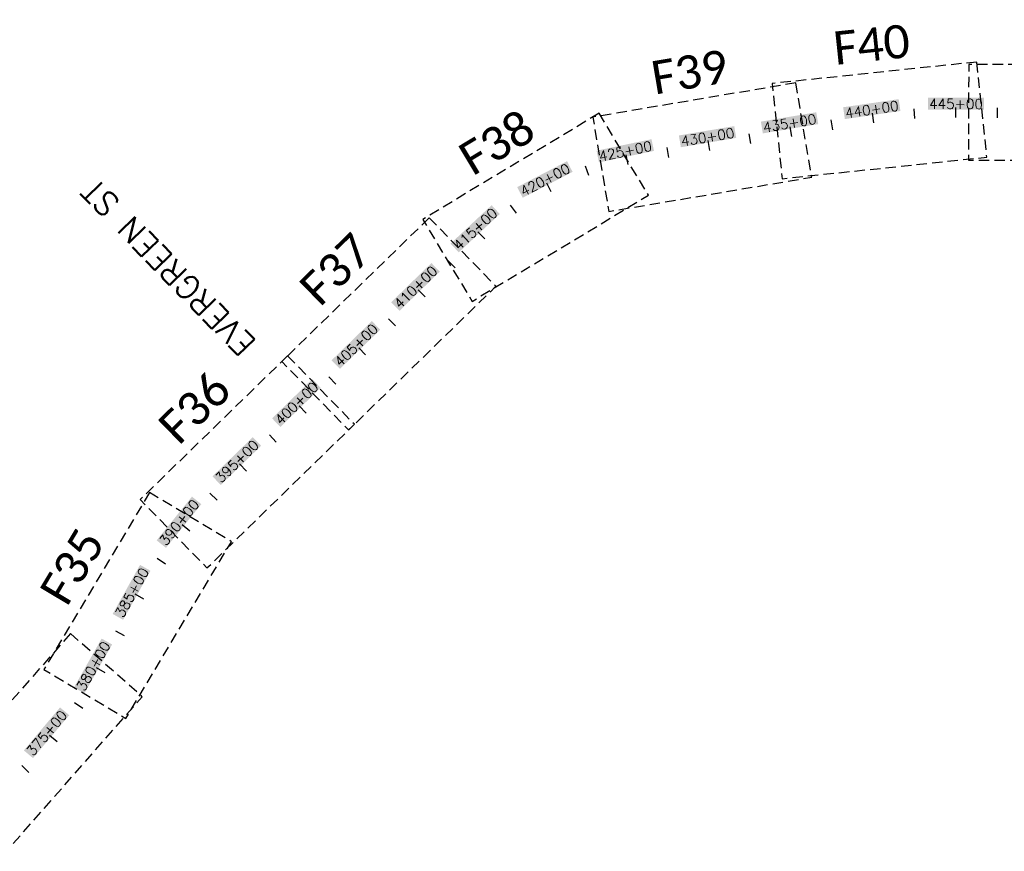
# Model space of a CAD drawing. Extents: x 137493 to 190720, y 74864 to 113208.
# Tile 4 of 6: x 171038 to 176958, y 88203 to 93202. Entities that reach past the tile are written whole.
import ezdxf
from ezdxf.enums import TextEntityAlignment as Align

# ---------------------------------------------------------------- set-up
doc = ezdxf.new("R2010")
doc.units = 0
doc.header["$LTSCALE"] = 250
doc.header["$MEASUREMENT"] = 0
doc.linetypes.add('HIDDEN', pattern=[0.375, 0.25, -0.125])
for name, color, linetype in [('ety', 5, 'Continuous'), ('PTPC-STERL-03', 15, 'Continuous'), ('VIEWS-STERLING', 7, 'HIDDEN')]:
    doc.layers.add(name, color=color, linetype=linetype)
doc.styles.add('CALIBRI', font='calibri.ttf', dxfattribs={"height": 4})
doc.styles.add('L140', font='ROMANSM.shx', dxfattribs={"height": 60})

# ---------------------------------------------------------------- blocks, each defined once
blk = doc.blocks.new('sta_tic')
blk.add_line((0, -0.04165), (0, 0.04165))
blk = doc.blocks.new('lbl_tic')
blk.add_line((0, -0.04165), (0, 0.04165))

msp = doc.modelspace()

# ---------------------------------------------------------------- linework, layer by layer
at = {"layer": 'PTPC-STERL-03', "color": 155}
for points in [[(175999.5, 92604.5), (175989.1, 92675.7), (176333.6, 92653.2), (176323.3, 92724.4)], [(176498.8, 92662.2), (176499, 92734.2), (176836.5, 92661.2), (176836.7, 92733.2)], [(175506.5, 92518.4), (175494.5, 92589.4), (175839.5, 92574.5), (175827.5, 92645.5)], [(175013.4, 92435.3), (175001.5, 92506.3), (175346.4, 92491.4), (175334.5, 92562.4)], [(174521.2, 92344.2), (174506.4, 92414.7), (174851.7, 92413.3), (174837, 92483.7)], [(174062.5, 92131.8), (174029.3, 92195.7), (174362.2, 92287.5), (174329, 92351.4)], [(173678.2, 91803.5), (173629, 91856.1), (173924.7, 92034.3), (173875.5, 92086.9)], [(173321.9, 91452.1), (173271.7, 91503.7), (173563.8, 91687.8), (173513.5, 91739.4)], [(172963.8, 91103.2), (172913.6, 91154.8), (173205.7, 91338.9), (173155.4, 91390.4)], [(172605.7, 90754.2), (172555.5, 90805.8), (172847.6, 90989.9), (172797.3, 91041.5)], [(172247.6, 90405.3), (172197.3, 90456.9), (172489.5, 90641), (172439.2, 90692.6)], [(171917.6, 90027.3), (171861.6, 90072.6), (172130, 90289.9), (172074, 90335.2)], [(171660, 89594.9), (171597.2, 89630), (171824.6, 89889.8), (171761.7, 89924.9)], [(171427, 89152.7), (171364.4, 89188.3), (171593.6, 89446.5), (171530.9, 89482)], [(171118.2, 88763.4), (171063.1, 88809.8), (171335.8, 89021.7), (171280.7, 89068.1)]]:
    msp.add_solid(points, dxfattribs=at)
at = {"layer": 'VIEWS-STERLING', "flags": 128}
for points in [[(176793.2, 92947.7), (175562.4, 92818.4), (175622.5, 92246.5), (176853.3, 92375.9)], [(177981.8, 92929.9), (176744.3, 92933.6), (176742.6, 92358.7), (177980.1, 92354.9)], [(175704.5, 92822.2), (174484.2, 92616.5), (174579.8, 92049.5), (175800, 92255.2)], [(174522.3, 92639.5), (173461.7, 92001.9), (173758, 91509.1), (174818.6, 92146.7)], [(173500.5, 92011.3), (172614.2, 91147.7), (173015.5, 90735.9), (173901.8, 91599.5)], [(172649.1, 91181.7), (171762.8, 90318.1), (172164.1, 89906.3), (173050.4, 90769.9)], [(171817.8, 90359.1), (171183.5, 89296.6), (171677.2, 89001.8), (172311.5, 90064.4)], [(171343.6, 89512.4), (170526.5, 88583), (170958.3, 88203.4), (171775.4, 89132.8)]]:
    msp.add_lwpolyline(points, close=True, dxfattribs=at)

# ---------------------------------------------------------------- block references
at = {"layer": 'PTPC-STERL-03', "xscale": 720.2881152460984, "yscale": 720.2881152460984, "zscale": 720.2881152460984}
for name, p, rotation in [('sta_tic', (176417.7, 92637.2), 3.731732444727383), ('lbl_tic', (176667.6, 92643.7), 359.8269529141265), ('sta_tic', (176917.6, 92643), 359.8269529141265), ('sta_tic', (175922.5, 92570.2), 9.567070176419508), ('lbl_tic', (176169.1, 92611), 8.293498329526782), ('lbl_tic', (175676, 92528.7), 9.567070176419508), ('lbl_tic', (175182.9, 92445.6), 9.567070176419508), ('sta_tic', (175429.5, 92487.1), 9.567070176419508), ('sta_tic', (174936.4, 92404), 9.567070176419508), ('lbl_tic', (174690.1, 92361.1), 11.80084281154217), ('sta_tic', (174449.7, 92293.4), 19.62813509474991), ('lbl_tic', (174220.7, 92193.7), 27.45542737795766), ('sta_tic', (174007.4, 92063.6), 35.28271966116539), ('lbl_tic', (173813.8, 91905.8), 43.11001194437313), ('sta_tic', (173634.5, 91731.6), 44.25786305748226), ('lbl_tic', (173455.4, 91557.1), 44.25786305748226), ('sta_tic', (173276.4, 91382.6), 44.25786305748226), ('lbl_tic', (173097.3, 91208.1), 44.25786305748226), ('sta_tic', (172918.3, 91033.7), 44.25786305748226), ('lbl_tic', (172739.2, 90859.2), 44.25786305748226), ('sta_tic', (172560.1, 90684.7), 44.25786305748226), ('lbl_tic', (172381.1, 90510.2), 44.25786305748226), ('sta_tic', (172203.1, 90334.7), 46.12236564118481), ('lbl_tic', (172037.8, 90147.3), 51.02782621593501), ('sta_tic', (171889, 89946.4), 55.93328679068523), ('lbl_tic', (171758, 89733.6), 60.83874736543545), ('sta_tic', (171642.2, 89512), 62.79703582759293), ('lbl_tic', (171526, 89290.8), 60.4514678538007), ('sta_tic', (171392.8, 89079.3), 55.16587933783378), ('lbl_tic', (171240.8, 88880.9), 49.8802908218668), ('sta_tic', (171071.1, 88697.5), 44.59470230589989)]:
    msp.add_blockref(name, p, dxfattribs=dict(at, rotation=rotation))

# ---------------------------------------------------------------- texts
at = {"layer": 'ety', "style": 'L140'}
msp.add_text('EVERGREEN ST', height=140, rotation=134.25786, dxfattribs=at).set_placement((171932, 91712.9), align=Align.MIDDLE)
at = {"layer": 'PTPC-STERL-03', "style": 'L140'}
for s, rotation, p in [('440+00', 8.2935, (176168.6, 92615)), ('445+00', 359.82695, (176667.6, 92647.7)), ('435+00', 9.56707, (175675.3, 92532.6)), ('430+00', 9.56707, (175182.3, 92449.5)), ('425+00', 11.80084, (174689.3, 92365)), ('420+00', 27.45543, (174218.8, 92197.2)), ('415+00', 43.11001, (173811, 91908.7)), ('410+00', 44.25786, (173452.6, 91559.9)), ('405+00', 44.25786, (173094.5, 91211)), ('400+00', 44.25786, (172736.4, 90862.1)), ('395+00', 44.25786, (172378.3, 90513.1)), ('390+00', 51.02783, (172034.7, 90149.8)), ('385+00', 60.83875, (171754.5, 89735.5)), ('380+00', 60.45147, (171522.5, 89292.7)), ('375+00', 49.88029, (171237.7, 88883.5))]:
    msp.add_text(s, height=60, rotation=rotation, dxfattribs=at).set_placement(p, align=Align.BOTTOM_CENTER)
at = {"layer": 'VIEWS-STERLING', "style": 'CALIBRI'}
for s, rotation, p in [('F40', 6.00092, (176159.9, 93053.5)), ('F39', 9.56707, (175065.8, 92888.4)), ('F38', 31.01242, (173903.7, 92467.6)), ('F37', 44.25786, (172937.7, 91702.3)), ('F36', 44.25786, (172086.3, 90872.7)), ('F35', 59.16243, (171353.5, 89915.7))]:
    msp.add_text(s, height=200, rotation=rotation, dxfattribs=at).set_placement(p, align=Align.MIDDLE)

doc.saveas('drawing.dxf')
